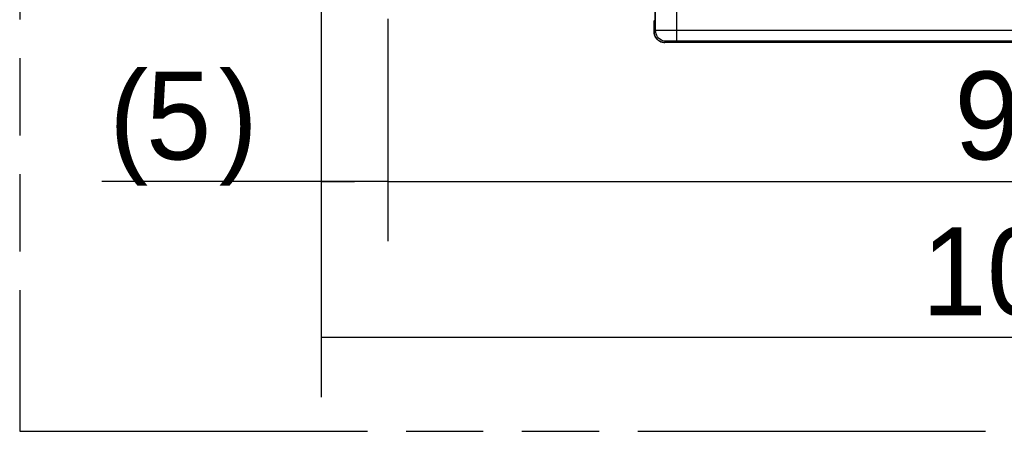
# Model space of a CAD drawing. Header units: millimetres. Extents: x 0 to 210, y 0 to 297.
# Tile 3 of 43: x 50 to 75, y 133 to 143. Entities that reach past the tile are written whole.
import ezdxf
from ezdxf.enums import TextEntityAlignment as Align

# ---------------------------------------------------------------- set-up
doc = ezdxf.new("R2010")
doc.units = ezdxf.units.MM
doc.header["$LTSCALE"] = 19.36
doc.linetypes.add('PHANTOM', pattern=[0.8, 0.45, -0.05, 0.1, -0.05, 0.1, -0.05])
doc.layers.get('0').update_dxf_attribs({"linetype": 'CONTINUOUS'})
doc.layers.add('DEFAULT_3', color=7, linetype='PHANTOM')
doc.layers.add('Z_DIM_2D', color=7, linetype='CONTINUOUS')
doc.styles.add('TEXTSTYLE_3', font='tridonic-metric-print-light.otf')
doc.dimstyles.new('DIMSTYLE_2', dxfattribs={"dimtxt": 2.2, "dimasz": 3.5, "dimexe": 1.5, "dimexo": 0, "dimgap": 0.55, "dimtad": 1, "dimlfac": 3, "dimdsep": 46, "dimtxsty": 'TEXTSTYLE_3', "dimblk": '_FILLED', "dimblk1": '_FILLED', "dimblk2": '_FILLED', "dimcen": 0.09, "dimclrt": 5, "dimadec": 4, "dimazin": 2, "dimtp": 0.3, "dimtm": 0.3, "dimtfac": 1, "dimtofl": 0, "dimtmove": 0, "dimatfit": 3, "dimldrblk": '_FILLED', "dimfxl": 0, "dimtolj": 1, "dimarcsym": 0})
doc.dimstyles.new('DIMSTYLE_3', dxfattribs={"dimtxt": 2.2, "dimasz": 3.5, "dimexe": 1.5, "dimexo": 0, "dimgap": 0.55, "dimtad": 1, "dimdec": 1, "dimlfac": 3, "dimdsep": 46, "dimtxsty": 'TEXTSTYLE_3', "dimblk": '_FILLED', "dimblk1": '_FILLED', "dimblk2": '_FILLED', "dimcen": 0.09, "dimclrt": 5, "dimadec": 4, "dimazin": 2, "dimtp": 0.3, "dimtm": 0.3, "dimtfac": 1, "dimtdec": 1, "dimtofl": 0, "dimtmove": 0, "dimatfit": 3, "dimldrblk": '_FILLED', "dimfxl": 0, "dimtolj": 1, "dimarcsym": 0})
doc.dimstyles.new('DIMSTYLE_4', dxfattribs={"dimtxt": 2.2, "dimasz": 3.5, "dimexe": 1.5, "dimexo": 0, "dimgap": 0.55, "dimtad": 1, "dimdec": 1, "dimlfac": 3, "dimdsep": 46, "dimtxsty": 'TEXTSTYLE_3', "dimblk": '_FILLED', "dimblk1": '_FILLED', "dimblk2": '_FILLED', "dimcen": 0.09, "dimclrt": 5, "dimadec": 4, "dimazin": 2, "dimtp": 0.1, "dimtm": 0.1, "dimtfac": 1, "dimtdec": 1, "dimtofl": 0, "dimtmove": 0, "dimatfit": 3, "dimldrblk": '_FILLED', "dimfxl": 0, "dimtolj": 1, "dimarcsym": 0})

# ---------------------------------------------------------------- blocks, each defined once
blk = doc.blocks.new('*D3')
at = {"layer": 'Z_DIM_2D', "color": 2, "linetype": 'Continuous', "transparency": 16777216}
for p, q in [((92.682, 147.012), (92.682, 133.536)), ((57.682, 143.469), (57.682, 133.536)), ((57.682, 135.036), (75.182, 135.036)), ((92.682, 135.036), (75.182, 135.036))]:
    blk.add_line(p, q, dxfattribs=at)
at = {"layer": 'Z_DIM_2D', "color": 5, "linetype": 'Continuous', "transparency": 16777216, "style": 'TEXTSTYLE_3'}
blk.add_text('105', height=2.2, dxfattribs=at).set_placement((75.182, 135.586), align=Align.CENTER)
blk = doc.blocks.new('_FILLED')
at = {"color": 0, "linetype": 'ByBlock'}
blk.add_solid([(0, 0), (-1, 0.125), (-1, -0.125)], dxfattribs=at)
blk = doc.blocks.new('_NONE')
blk = doc.blocks.new('*D5')
at = {"layer": 'Z_DIM_2D', "color": 2, "linetype": 'Continuous', "transparency": 16777216}
for p, q in [((91.015, 144.678), (91.015, 137.44)), ((59.357, 143.012), (59.357, 137.44)), ((59.357, 138.94), (75.186, 138.94)), ((91.015, 138.94), (75.186, 138.94))]:
    blk.add_line(p, q, dxfattribs=at)
at = {"layer": 'Z_DIM_2D', "color": 5, "linetype": 'Continuous', "transparency": 16777216, "style": 'TEXTSTYLE_3'}
blk.add_text('95', height=2.2, dxfattribs=at).set_placement((75.186, 139.49), align=Align.CENTER)
blk = doc.blocks.new('*D6')
at = {"layer": 'Z_DIM_2D', "color": 2, "linetype": 'Continuous', "transparency": 16777216}
for p, q in [((57.682, 143.469), (57.682, 137.44)), ((59.357, 143.012), (59.357, 137.44)), ((58.519, 138.94), (52.184, 138.94)), ((57.682, 138.94), (58.519, 138.94)), ((59.357, 138.94), (58.519, 138.94))]:
    blk.add_line(p, q, dxfattribs=at)
at = {"layer": 'Z_DIM_2D', "color": 5, "linetype": 'Continuous', "transparency": 16777216, "style": 'TEXTSTYLE_3'}
for s, p in [('(', (53.351, 139.49)), (')', (56.096, 139.49)), ('5', (54.929, 139.49))]:
    blk.add_text(s, height=2.2, dxfattribs=at).set_placement(p, align=Align.RIGHT)

msp = doc.modelspace()

# ---------------------------------------------------------------- linework, layer by layer
at = {"color": 9, "linetype": 'Continuous'}
for p, q in [((66.5945, 142.451995), (66.5945, 143.928472)), ((66.061212, 142.715194), (66.061212, 143.761805)), ((66.061212, 142.715194), (66.027782, 142.681764)), ((66.030679, 142.642609), (66.027782, 142.681764)), ((66.167298, 142.717238), (66.111693, 142.716631)), ((66.352162, 142.718258), (66.167298, 142.717238)), ((83.188411, 142.718573), (66.352162, 142.718258)), ((66.327856, 142.44855), (66.294426, 142.41512)), ((66.399734, 142.450888), (66.365564, 142.450297)), ((66.44635, 142.451406), (66.399734, 142.450888)), ((66.531562, 142.451897), (66.44635, 142.451406)), ((83.170392, 142.451918), (66.531562, 142.451897))]:
    msp.add_line(p, q, dxfattribs=at)
at = {"color": 7, "linetype": 'Continuous'}
for p, q in [((66.055012, 142.982047), (66.055012, 143.617914)), ((66.027782, 142.918451), (66.029269, 142.956305)), ((66.027782, 142.681764), (66.027782, 142.918451)), ((66.029269, 142.956305), (66.055012, 142.982047)), ((82.571292, 142.41512), (66.294426, 142.41512))]:
    msp.add_line(p, q, dxfattribs=at)
msp.add_lwpolyline([(66.027761, 142.681764), (66.030032, 142.647109), (66.036829, 142.612823), (66.0482, 142.579376), (66.064026, 142.547503), (66.08408, 142.517864), (66.107988, 142.491104), (66.135271, 142.467805), (66.165343, 142.448423), (66.197553, 142.433318), (66.231233, 142.422695), (66.265662, 142.41666), (66.294426, 142.415099)], dxfattribs=at)
at = {"color": 9, "linetype": 'Continuous'}
for points in [[(66.294426, 142.41512), (66.260534, 142.417288), (66.227369, 142.423701), (66.195487, 142.434171), (66.165262, 142.448513), (66.137094, 142.466509), (66.111347, 142.487935), (66.088507, 142.512398), (66.068568, 142.540071), (66.051778, 142.571255), (66.038919, 142.605548), (66.030679, 142.642609)], [(66.111693, 142.716631), (66.091689, 142.716313), (66.076242, 142.715973), (66.065585, 142.715598), (66.061212, 142.715194)], [(66.327856, 142.44855), (66.286148, 142.45184), (66.245467, 142.461612), (66.206814, 142.477627), (66.171141, 142.499491), (66.139326, 142.526665), (66.112153, 142.55848), (66.090289, 142.594153), (66.074274, 142.632805), (66.064501, 142.673486), (66.061212, 142.715194)], [(66.365564, 142.450297), (66.353097, 142.449988), (66.342966, 142.449669), (66.335371, 142.449329), (66.330337, 142.448954), (66.327856, 142.44855)]]:
    msp.add_lwpolyline(points, dxfattribs=at)
at = {"layer": 'DEFAULT_3', "color": 7, "linetype": 'PHANTOM'}
for p, q in [((50.128636, 182.68), (50.128636, 132.68)), ((50.128636, 132.68), (150.128636, 132.68))]:
    msp.add_line(p, q, dxfattribs=at)

# ---------------------------------------------------------------- dimensions: what is measured, and where the dimension line sits
at = {"layer": 'Z_DIM_2D', "color": 2, "linetype": 'Continuous'}
for base, p1, p2, dimstyle, picture, middle in [((92.68197, 135.03617), (57.68197, 143.469092), (92.68197, 147.011805), 'DIMSTYLE_2', '*D3', (75.171212, 135.03617)), ((91.015303, 138.93969), (59.35697, 143.011805), (91.015303, 144.678472), 'DIMSTYLE_3', '*D5', (75.189125, 138.93969))]:
    dim = msp.add_linear_dim(base=base, p1=p1, p2=p2, dimstyle=dimstyle, override={"dimblk1": 'NONE', "dimblk2": 'NONE', "dimsah": 1}, dxfattribs=at)
    dim.commit()
    dim.dimension.update_dxf_attribs({"geometry": picture, "text_midpoint": middle, "dimtype": 160})
dim = msp.add_linear_dim(base=(59.35697, 138.93969), p1=(57.68197, 143.469092), p2=(59.35697, 143.011805), text='(<>)', dimstyle='DIMSTYLE_4', override={"dimblk1": 'NONE', "dimblk2": 'NONE', "dimsah": 1}, dxfattribs=at)
dim.commit()
dim.dimension.update_dxf_attribs({"geometry": '*D6', "text_midpoint": (54.140126, 138.93969), "dimtype": 160})

doc.saveas('drawing.dxf')
